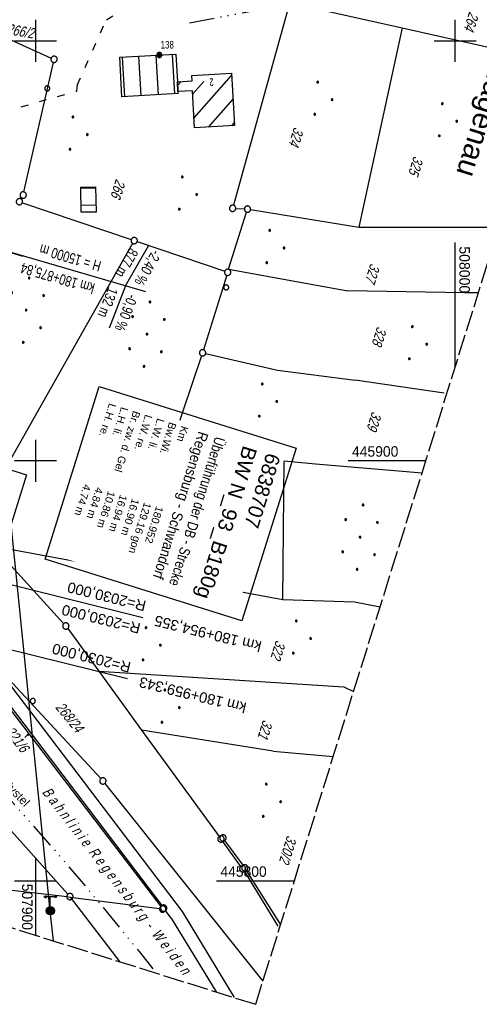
# Model space of a CAD drawing. Extents: x 507679 to 508174, y 445771 to 446563.
# Tile 10 of 43: x 507896 to 508006, y 445771 to 446005. Entities that reach past the tile are written whole.
import ezdxf
from ezdxf.enums import TextEntityAlignment as Align

# ---------------------------------------------------------------- set-up
doc = ezdxf.new("R2010")
doc.units = 0
doc.header["$LTSCALE"] = 10
doc.header["$MEASUREMENT"] = 0
for name, pattern in [('ACAD_ISO03W100', [30, 12, -18]), ('ACAD_ISO14W100', [25.5, 12, -3, 0.5, -3, 0.5, -3, 0.5, -3]), ('AUSGEZOGEN', [0]), ('LT00', [0]), ('LT14', [0.6, 0.5, -0.1])]:
    doc.linetypes.add(name, pattern=pattern)
doc.layers.get('0').update_dxf_attribs({"linetype": 'LT00'})
for name, color, linetype in [('--EK_BW_TEXT_A', 20, 'LT00'), ('-EL-93-1', 250, 'LT00'), ('-GRA-40O', 11, 'Continuous'), ('BW_TEXT_A', 20, 'AUSGEZOGEN'), ('DB-KABEL', 210, 'ACAD_ISO14W100'), ('DB-KABEL_TEXT', 210, 'LT00'), ('DFK_BEB_SCHR', 254, 'LT00'), ('DFK_BEBAUUNG', 250, 'LT00'), ('DFK_BES-WEGE', 255, 'LT00'), ('DFK_FLUR_NR', 250, 'LT00'), ('DFK_FLURNR_PFEIL', 250, 'LT00'), ('DFK_GZPKT', 250, 'LT00'), ('DFK_HAUSNR', 250, 'LT00'), ('DFK_KATASTER', 250, 'LT00'), ('DFK_NUTZUNG', 250, 'LT00'), ('DFK_TOPO-ANL', 252, 'LT00'), ('DFK_TOPO-SYM', 252, 'LT00'), ('DFK_VERMPKT', 252, 'LT00'), ('ORTSNAMEN', 250, 'Continuous'), ('STROM_FREILTG', 80, 'STROMFREILEITUNG'), ('STROM_TEXT', 80, 'Continuous'), ('TELEKOM', 210, 'ACAD_ISO14W100'), ('V128_RASTER', 250, 'LT00'), ('WASSERLTG', 130, 'ACAD_ISO03W100')]:
    doc.layers.add(name, color=color, linetype=linetype)
doc.layers.add('-BLATT_128-RAND', color=7, linetype='LT14', plot=False)
doc.styles.add('Arial', font='ARIAL.TTF')
doc.styles.add('Beschrift', font='ARIAL.TTF')
doc.styles.get("Standard").update_dxf_attribs({"font": 'ARIAL.TTF'})
doc.styles.add('Strom', font='txt-alt.shx')
doc.linetypes.add('STROMFREILEITUNG', pattern='A,12.7,-5.5,["xx",Strom,S=2.5,R=0,X=-2.6,Y=-0.85],-4.35', length=22.55)

# ---------------------------------------------------------------- blocks, each defined once
blk = doc.blocks.new('SYMB7060')
at = {"color": 0, "linetype": 'ByBlock'}
for p, q in [((-0.26, 0), (0, 0)), ((-0.08, 0.045), (0, 0)), ((0, 0), (-0.08, -0.045))]:
    blk.add_line(p, q, dxfattribs=at)
blk = doc.blocks.new('SYMB7010')
at = {"color": 0, "linetype": 'ByBlock'}
for points in [[(-0.031408, 0.499213), (-0.093728, 0.49134), (-0.15457, 0.475719), (-0.212975, 0.452595), (-0.268021, 0.422333), (-0.31884, 0.385411), (-0.36463, 0.342411), (-0.40467, 0.29401), (-0.438329, 0.240973), (-0.465074, 0.184136), (-0.484486, 0.124395), (-0.496256, 0.062692), (-0.5002, 0)], [(-0.5002, 0), (-0.496256, -0.062692), (-0.484486, -0.124395), (-0.465075, -0.184136), (-0.438329, -0.240973), (-0.404671, -0.29401), (-0.36463, -0.342411), (-0.31884, -0.385411), (-0.268021, -0.422333), (-0.212975, -0.452595), (-0.154571, -0.475719), (-0.093728, -0.49134), (-0.031408, -0.499213), (0.031408, -0.499213)], [(0.5002, 0), (0.496256, 0.062692), (0.484485, 0.124395), (0.465074, 0.184136), (0.438329, 0.240973), (0.40467, 0.29401), (0.36463, 0.342411), (0.31884, 0.385411), (0.268021, 0.422333), (0.212975, 0.452595), (0.15457, 0.475719), (0.093728, 0.49134), (0.031408, 0.499213), (-0.031408, 0.499213)], [(0.031408, -0.499213), (0.093728, -0.491341), (0.15457, -0.475719), (0.212975, -0.452595), (0.268021, -0.422333), (0.31884, -0.385411), (0.36463, -0.342411), (0.404671, -0.294011), (0.438329, -0.240974), (0.465075, -0.184136), (0.484486, -0.124395), (0.496256, -0.062692), (0.500201, 0)]]:
    blk.add_lwpolyline(points, dxfattribs=at)
blk = doc.blocks.new('SYMB7005')
at = {"color": 0, "linetype": 'ByBlock'}
for p, q in [((-0.5005, 0), (-0.496554, -0.062729)), ((-0.22, -0.04784), (-0.22, 0.04784)), ((-0.2, -0.101888), (-0.2, 0.101888)), ((-0.18, -0.134415), (-0.18, 0.134415)), ((-0.16, -0.158785), (-0.16, 0.158786)), ((-0.14, -0.175417), (-0.14, 0.175417)), ((-0.12, -0.190319), (-0.12, 0.190319)), ((-0.1, -0.201009), (-0.1, 0.201009)), ((-0.08, -0.210244), (-0.08, 0.210244)), ((-0.06, -0.216311), (-0.06, 0.216311)), ((-0.04, -0.22156), (-0.04, 0.22156)), ((0.01073, 0.225245), (-0.032092, 0.223205)), ((-0.02, -0.22353), (-0.02, 0.22353)), ((0, -0.22539), (0, 0.22559)), ((0.02, -0.22353), (0.02, 0.22353)), ((0.04, -0.22156), (0.04, 0.22156)), ((0.06, -0.216311), (0.06, 0.216311)), ((0.08, -0.210244), (0.08, 0.210244)), ((0.1, -0.201009), (0.1, 0.201009)), ((0.12, -0.190319), (0.12, 0.190319)), ((0.14, -0.175417), (0.14, 0.175417)), ((0.16, -0.158785), (0.16, 0.158785)), ((0.18, -0.134415), (0.18, 0.134415)), ((0.2, -0.101888), (0.2, 0.101888)), ((0.22, -0.047839), (0.22, 0.04784))]:
    blk.add_line(p, q, dxfattribs=at)
for points in [[(0.5005, 0), (0.496553, 0.062729), (0.484776, 0.124469), (0.465353, 0.184246), (0.438592, 0.241118), (0.404913, 0.294187), (0.364849, 0.342616), (0.319031, 0.385642), (0.268181, 0.422586), (0.213103, 0.452866), (0.154663, 0.476004), (0.093784, 0.491635), (0.031427, 0.499512), (-0.031427, 0.499512), (-0.093784, 0.491635), (-0.154663, 0.476004), (-0.213103, 0.452866), (-0.268181, 0.422586), (-0.319031, 0.385642), (-0.364849, 0.342616), (-0.404913, 0.294187), (-0.438592, 0.241118), (-0.465353, 0.184246), (-0.484776, 0.124469), (-0.496554, 0.062729), (-0.5005, 0)], [(-0.032092, 0.223205), (-0.073754, 0.213098), (-0.11275, 0.195289), (-0.147671, 0.170422), (-0.177255, 0.139395), (-0.200432, 0.10333), (-0.216366, 0.063531), (-0.224479, 0.021435), (-0.224479, -0.021435)], [(0.2255, 0), (0.221425, 0.042676), (0.209347, 0.08381), (0.189703, 0.121915), (0.163202, 0.155613), (0.130803, 0.183687), (0.093676, 0.205122), (0.053164, 0.219144), (0.01073, 0.225245)], [(0.01073, -0.225245), (0.053164, -0.219144), (0.093676, -0.205122), (0.130803, -0.183687), (0.163202, -0.155613), (0.189703, -0.121915), (0.209347, -0.08381), (0.221425, -0.042676), (0.2255, 0)], [(0.031427, -0.499513), (0.093784, -0.491635), (0.154663, -0.476004), (0.213103, -0.452866), (0.268182, -0.422587), (0.319031, -0.385642), (0.364849, -0.342616), (0.404913, -0.294187), (0.438592, -0.241118), (0.465354, -0.184247), (0.484776, -0.124469), (0.496554, -0.062729), (0.500501, 0)], [(-0.496554, -0.062729), (-0.484776, -0.124469), (-0.465353, -0.184246), (-0.438592, -0.241118), (-0.404913, -0.294187), (-0.364849, -0.342616), (-0.319031, -0.385642), (-0.268182, -0.422586), (-0.213103, -0.452866), (-0.154663, -0.476004), (-0.093784, -0.491635), (-0.031427, -0.499513), (0.031427, -0.499513)], [(-0.224479, -0.021435), (-0.216366, -0.063531), (-0.200432, -0.10333), (-0.177255, -0.139395), (-0.147671, -0.170422), (-0.11275, -0.195289), (-0.073754, -0.213098), (-0.032092, -0.223205), (0.01073, -0.225245)]]:
    blk.add_lwpolyline(points, dxfattribs=at)
blk = doc.blocks.new('SYMB7309')
at = {"color": 0, "linetype": 'ByBlock'}
for p, q in [((1.558, 3.279999), (-1.558, 3.28)), ((0, 0.5002), (0, 3.28))]:
    blk.add_line(p, q, dxfattribs=at)
for points in [[(-0.984, 3.526), (-1.558, 3.28), (-0.984, 3.034)], [(0.984, 3.526), (1.558, 3.279999), (0.984, 3.034)], [(-0.031408, 0.499213), (-0.093728, 0.49134), (-0.15457, 0.475719), (-0.212975, 0.452595), (-0.268021, 0.422333), (-0.31884, 0.385411), (-0.36463, 0.342411), (-0.40467, 0.29401), (-0.438329, 0.240973), (-0.465074, 0.184136), (-0.484486, 0.124395), (-0.496256, 0.062692), (-0.5002, 0)], [(-0.5002, 0), (-0.496256, -0.062692), (-0.484486, -0.124395), (-0.465074, -0.184136), (-0.438329, -0.240973), (-0.404671, -0.29401), (-0.36463, -0.342411), (-0.31884, -0.385411), (-0.268021, -0.422333), (-0.212975, -0.452595), (-0.15457, -0.475719), (-0.093728, -0.49134), (-0.031408, -0.499213), (0.031408, -0.499213), (0.093728, -0.49134), (0.15457, -0.475719), (0.212975, -0.452595), (0.268021, -0.422333), (0.31884, -0.385411), (0.36463, -0.342411), (0.404671, -0.29401), (0.438329, -0.240973), (0.465075, -0.184136), (0.484486, -0.124395), (0.496256, -0.062692), (0.500201, 0)], [(0.5002, 0), (0.496256, 0.062692), (0.484485, 0.124395), (0.465074, 0.184136), (0.438329, 0.240973), (0.40467, 0.29401), (0.36463, 0.34241), (0.31884, 0.385411), (0.268021, 0.422333), (0.212975, 0.452595), (0.15457, 0.475719), (0.093728, 0.49134), (0.031408, 0.499213), (-0.031408, 0.499213)]]:
    blk.add_lwpolyline(points, dxfattribs=at)
blk = doc.blocks.new('Ackerland7')
at = {"layer": 'DFK_NUTZUNG', "color": 0, "linetype": 'ByBlock'}
for p, q in [((-4, 3.93), (-4, 3.67)), ((-3.95, 3.63), (-3.95, 3.97)), ((-3.9, 3.99), (-3.9, 3.61)), ((-3.85, 3.6), (-3.85, 4)), ((-3.8, 3.99), (-3.8, 3.61)), ((-3.75, 3.63), (-3.75, 3.97)), ((-3.7, 3.93), (-3.7, 3.67)), ((-3.65, 3.8), (-3.65, 3.8)), ((3.7, 3.93), (3.7, 3.67)), ((3.75, 3.63), (3.75, 3.97)), ((3.8, 3.99), (3.8, 3.61)), ((3.85, 3.6), (3.85, 4)), ((3.9, 3.99), (3.9, 3.61)), ((3.95, 3.63), (3.95, 3.97)), ((4, 3.93), (4, 3.67)), ((4.05, 3.8), (4.05, 3.8)), ((-7.85, 0.13), (-7.85, -0.13)), ((-7.8, -0.17), (-7.8, 0.17)), ((-7.75, 0.19), (-7.75, -0.19)), ((-7.7, -0.2), (-7.7, 0.2)), ((-7.65, 0.19), (-7.65, -0.19)), ((-7.6, -0.17), (-7.6, 0.17)), ((-7.55, 0.13), (-7.55, -0.13)), ((-7.5, 0), (-7.5, 0)), ((-0.15, 0.13), (-0.15, -0.13)), ((-0.1, -0.17), (-0.1, 0.17)), ((-0.05, 0.19), (-0.05, -0.19)), ((0, -0.2), (0, 0.2)), ((0.05, 0.19), (0.05, -0.19)), ((0.1, -0.17), (0.1, 0.17)), ((0.15, 0.13), (0.15, -0.13)), ((0.2, 0), (0.2, 0)), ((7.55, 0.13), (7.55, -0.13)), ((7.6, -0.17), (7.6, 0.17)), ((7.65, 0.19), (7.65, -0.19)), ((7.7, -0.2), (7.7, 0.2)), ((7.75, 0.19), (7.75, -0.19)), ((7.8, -0.17), (7.8, 0.17)), ((7.85, 0.13), (7.85, -0.13)), ((7.9, 0), (7.9, 0)), ((-4, -3.67), (-4, -3.93)), ((-3.95, -3.97), (-3.95, -3.63)), ((-3.9, -3.61), (-3.9, -3.99)), ((-3.85, -4), (-3.85, -3.6)), ((-3.8, -3.61), (-3.8, -3.99)), ((-3.75, -3.97), (-3.75, -3.63)), ((-3.7, -3.67), (-3.7, -3.93)), ((-3.65, -3.8), (-3.65, -3.8)), ((3.7, -3.67), (3.7, -3.93)), ((3.75, -3.97), (3.75, -3.63)), ((3.8, -3.61), (3.8, -3.99)), ((3.85, -4), (3.85, -3.6)), ((3.9, -3.61), (3.9, -3.99)), ((3.95, -3.97), (3.95, -3.63)), ((4, -3.67), (4, -3.93)), ((4.05, -3.8), (4.05, -3.8))]:
    blk.add_line(p, q, dxfattribs=at)
for points in [[(-3.65, 3.8), (-3.67, 3.89), (-3.73, 3.96), (-3.81, 3.99), (-3.89, 3.99), (-3.97, 3.96), (-4.03, 3.89), (-4.05, 3.8), (-4.03, 3.71), (-3.97, 3.64), (-3.89, 3.6), (-3.81, 3.6), (-3.73, 3.64), (-3.67, 3.71), (-3.65, 3.8)], [(4.05, 3.8), (4.03, 3.89), (3.97, 3.96), (3.89, 3.99), (3.81, 3.99), (3.73, 3.96), (3.67, 3.89), (3.65, 3.8), (3.67, 3.71), (3.73, 3.64), (3.81, 3.61), (3.89, 3.61), (3.97, 3.64), (4.03, 3.71), (4.05, 3.8)], [(-7.5, 0), (-7.52, 0.09), (-7.58, 0.16), (-7.66, 0.19), (-7.74, 0.19), (-7.82, 0.16), (-7.88, 0.09), (-7.9, 0)], [(0.2, 0), (0.18, 0.09), (0.12, 0.16), (0.04, 0.19), (-0.04, 0.19), (-0.12, 0.16), (-0.18, 0.09), (-0.2, 0)], [(-0.2, 0), (-0.18, -0.09), (-0.12, -0.16), (-0.04, -0.19), (0.04, -0.19), (0.12, -0.16), (0.18, -0.09), (0.2, 0)], [(7.9, 0), (7.88, 0.09), (7.82, 0.16), (7.74, 0.19), (7.66, 0.19), (7.58, 0.16), (7.52, 0.09), (7.5, 0)], [(7.5, 0), (7.52, -0.09), (7.58, -0.16), (7.66, -0.19), (7.74, -0.19), (7.82, -0.16), (7.88, -0.09), (7.9, 0)], [(-7.9, 0), (-7.88, -0.09), (-7.82, -0.16), (-7.74, -0.19), (-7.66, -0.19), (-7.58, -0.16), (-7.52, -0.09), (-7.5, 0)], [(-3.65, -3.8), (-3.67, -3.71), (-3.73, -3.64), (-3.81, -3.61), (-3.89, -3.61), (-3.97, -3.64), (-4.03, -3.71), (-4.05, -3.8), (-4.03, -3.89), (-3.97, -3.96), (-3.89, -3.99), (-3.81, -3.99), (-3.73, -3.96), (-3.67, -3.89), (-3.65, -3.8)], [(4.05, -3.8), (4.03, -3.71), (3.97, -3.64), (3.89, -3.61), (3.81, -3.61), (3.73, -3.64), (3.67, -3.71), (3.65, -3.8), (3.67, -3.89), (3.73, -3.96), (3.81, -3.99), (3.89, -3.99), (3.97, -3.96), (4.03, -3.89), (4.05, -3.8)]]:
    blk.add_lwpolyline(points, dxfattribs=at)
blk = doc.blocks.new('Ackerland3')
at = {"layer": 'DFK_NUTZUNG', "color": 0, "linetype": 'ByBlock'}
for p, q in [((-0.15, 2.66), (-0.15, 2.4)), ((-0.1, 2.36), (-0.1, 2.7)), ((-0.05, 2.72), (-0.05, 2.34)), ((0, 2.33), (0, 2.73)), ((0.05, 2.72), (0.05, 2.34)), ((0.1, 2.36), (0.1, 2.7)), ((0.15, 2.66), (0.15, 2.4)), ((0.2, 2.53), (0.2, 2.53)), ((-4, -1.14), (-4, -1.4)), ((-3.95, -1.44), (-3.95, -1.1)), ((-3.9, -1.07), (-3.9, -1.46)), ((-3.85, -1.46), (-3.85, -1.07)), ((-3.8, -1.07), (-3.8, -1.46)), ((-3.75, -1.44), (-3.75, -1.1)), ((-3.7, -1.14), (-3.7, -1.4)), ((-3.65, -1.27), (-3.65, -1.26)), ((3.7, -1.14), (3.7, -1.4)), ((3.75, -1.44), (3.75, -1.1)), ((3.8, -1.07), (3.8, -1.46)), ((3.85, -1.46), (3.85, -1.07)), ((3.9, -1.07), (3.9, -1.46)), ((3.95, -1.44), (3.95, -1.1)), ((4, -1.14), (4, -1.4)), ((4.05, -1.27), (4.05, -1.26))]:
    blk.add_line(p, q, dxfattribs=at)
for points in [[(0.2, 2.53), (0.18, 2.62), (0.12, 2.69), (0.04, 2.73), (-0.04, 2.73), (-0.12, 2.69), (-0.18, 2.62), (-0.2, 2.53), (-0.18, 2.45), (-0.12, 2.38), (-0.04, 2.34), (0.04, 2.34), (0.12, 2.38), (0.18, 2.45), (0.2, 2.53)], [(-3.65, -1.27), (-3.67, -1.18), (-3.73, -1.11), (-3.81, -1.07), (-3.89, -1.07), (-3.97, -1.11), (-4.03, -1.18), (-4.05, -1.27)], [(-4.05, -1.27), (-4.03, -1.35), (-3.97, -1.42), (-3.89, -1.46), (-3.81, -1.46), (-3.73, -1.42), (-3.67, -1.35), (-3.65, -1.27)], [(4.05, -1.27), (4.03, -1.18), (3.97, -1.11), (3.89, -1.07), (3.81, -1.07), (3.73, -1.11), (3.67, -1.18), (3.65, -1.27)], [(3.65, -1.27), (3.67, -1.35), (3.73, -1.42), (3.81, -1.46), (3.89, -1.46), (3.97, -1.42), (4.03, -1.35), (4.05, -1.27)]]:
    blk.add_lwpolyline(points, dxfattribs=at)

msp = doc.modelspace()

# ---------------------------------------------------------------- hatches: boundary and pattern name
at = {"layer": 'STROM_TEXT'}
h = msp.add_hatch(color=256, dxfattribs=at)
edge = h.paths.add_edge_path()
edge.add_arc((507903.56, 445792.92), 1, 0, 360)

# ---------------------------------------------------------------- linework, layer by layer
at = {"layer": '--EK_BW_TEXT_A'}
msp.add_lwpolyline([(507897.88, 445896.71), (507885, 445855.61), (507864.46, 445862.05), (507877.33, 445903.14)], close=True, dxfattribs=at)
at = {"layer": '-BLATT_128-RAND'}
msp.add_lwpolyline([(507899.81, 446562.6), (507678.6, 445856.44), (507952.48, 445770.65), (508173.69, 446476.81), (507899.81, 446562.6)], dxfattribs=at)
at = {"layer": '-GRA-40O'}
for p, q in [((507854.27, 445961.16), (507897, 445948.76)), ((507926.29, 445940.25), (507887.59, 445951.49)), ((507921.49, 445941.65), (507927.03, 445951.36)), ((507921.49, 445941.65), (507917.58, 445931.63))]:
    msp.add_line(p, q, dxfattribs=at)
at = {"layer": 'DB-KABEL', "ltscale": 0.05, "flags": 128}
msp.add_lwpolyline([(507712.56, 445964.85), (507713.23, 445964.48), (507729.32, 445955.02), (507748.23, 445943.13), (507765.9, 445931.24), (507781.76, 445920.11), (507799.62, 445906.75), (507804.77, 445904.09), (507813.21, 445896.9), (507829.85, 445882.92), (507851.23, 445864.24), (507855.73, 445858.51), (507867.51, 445847.16), (507878.15, 445836.41), (507894.24, 445819.11), (507906.52, 445805.12), (507915.12, 445794.94), (507924.77, 445783.14), (507928.72, 445778.09)], dxfattribs=at)
at = {"layer": 'DFK_BEB_SCHR'}
for p, q in [((507920.68, 445996.1), (507921.22, 445986.71)), ((507925.22, 445986.94), (507924.67, 445996.32)), ((507928.67, 445996.55), (507929.21, 445987.17)), ((507933.2, 445987.4), (507932.66, 445996.77)), ((507933.89, 445989.33), (507934.76, 445990.31)), ((507940.1, 445990.3), (507937.47, 445987.35)), ((507937.8, 445981.68), (507946.73, 445991.76)), ((507941.62, 445992.02), (507941.53, 445991.92)), ((507947.06, 445986.1), (507941.16, 445979.44)), ((507946.79, 445979.76), (507947.38, 445980.44)), ((507914.35, 445964.94), (507910.8, 445964.88)), ((507910.87, 445960.88), (507914.41, 445960.94))]:
    msp.add_line(p, q, dxfattribs=at)
at = {"layer": 'DFK_BEBAUUNG'}
for points in [[(507933.46, 445996.82), (507933.84, 445990.26), (507933.97, 445987.92), (507934, 445987.45), (507920.62, 445986.68), (507920.08, 445996.07), (507933.46, 445996.82)], [(507933.84, 445990.26), (507937.32, 445990.47), (507937.24, 445991.77), (507946.7, 445992.32), (507947.42, 445979.8), (507937.94, 445979.26), (507937.43, 445988.12), (507933.97, 445987.92), (507933.84, 445990.26)], [(507910.79, 445965.18), (507914.34, 445965.24), (507914.44, 445959.23), (507910.9, 445959.17), (507910.79, 445965.18)]]:
    msp.add_lwpolyline(points, dxfattribs=at)
at = {"layer": 'DFK_KATASTER'}
for p, q in [((507960.37, 446008.29), (507947.18, 445960.85)), ((507961.3, 446008.85), (507987.39, 446003.05)), ((507890.27, 446001.92), (507903.77, 445995.89)), ((507987.39, 446003.05), (507977.06, 445955.61)), ((507987.39, 446003.05), (508016.63, 445996.54)), ((507897.27, 445964.02), (507904.28, 445994.85)), ((507896.57, 445962.34), (507896.73, 445962.64)), ((507896.91, 445961.45), (507922.83, 445952.67)), ((507947.73, 445960.09), (507949.78, 445959.97)), ((507951.27, 445959.81), (507977.06, 445955.61)), ((507946.02, 445945.6), (507950.31, 445959.21)), ((507977.06, 445955.61), (508010.42, 445955.62)), ((507923.17, 445951.78), (507884.72, 445883.86)), ((507924.25, 445952.19), (507945.09, 445945.13)), ((507945.58, 445944.17), (507940.05, 445926.43)), ((507946.02, 445945.6), (507974.39, 445940.48)), ((508002.22, 445939.99), (507974.39, 445940.48)), ((508005.54, 445940.02), (508002.22, 445939.99)), ((507939.59, 445925.01), (507932.75, 445904.75)), ((507940.56, 445925.55), (507957.71, 445921.56)), ((507957.71, 445921.56), (507976.2, 445919.19)), ((507997.35, 445916.15), (507976.2, 445919.19)), ((507932.75, 445904.75), (507959.23, 445900.05)), ((507958.91, 445867.01), (507959.23, 445900.05)), ((507959.23, 445900.05), (507966.71, 445899.26)), ((507966.71, 445899.26), (507992.1, 445897.13)), ((507890.37, 445879.23), (507906.76, 445861.25)), ((507890.6, 445879.64), (507958.91, 445867.01)), ((507958.91, 445867.01), (507976.05, 445866.45)), ((507976.05, 445866.45), (507982.13, 445865.29)), ((507907.7, 445860.09), (507915.09, 445849.96)), ((507915.09, 445849.96), (507925.31, 445835.94)), ((507915.09, 445849.96), (507973.47, 445846.19)), ((507892.58, 445848.48), (507934.94, 445792.72)), ((507893.59, 445848.13), (507915.57, 445824.37)), ((507890.2, 445845.74), (507929.87, 445793.91)), ((507890.64, 445846.06), (507930.11, 445794.15)), ((507973.47, 445846.19), (507975.79, 445845.07)), ((507956.65, 445830.94), (507925.31, 445835.94)), ((507925.31, 445835.94), (507943.76, 445810.62)), ((507956.65, 445830.94), (507970.96, 445829.64)), ((507879.25, 445828.62), (507907.73, 445796.85)), ((507916.55, 445823.23), (507954.21, 445776.17)), ((507948.96, 445803.49), (507944.64, 445809.4)), ((507949.46, 445803.74), (507945.14, 445809.63)), ((507949.79, 445802.24), (507957.75, 445789.23)), ((507958.41, 445789.72), (507950.3, 445802.51)), ((507887.67, 445798.6), (507907.6, 445796.28)), ((507907.6, 445796.28), (507908.31, 445796.19)), ((507908.31, 445796.19), (507929.59, 445793.42)), ((507908.31, 445796.19), (507920.03, 445780.82)), ((507932.37, 445791.16), (507931.01, 445792.95)), ((507932.37, 445791.16), (507943.03, 445773.61)), ((507934.94, 445792.72), (507947.37, 445772.25))]:
    msp.add_line(p, q, dxfattribs=at)
at = {"layer": 'DFK_TOPO-ANL'}
msp.add_line((507907.6, 445796.28), (507908.31, 445796.19), dxfattribs=at)
at = {"layer": 'STROM_FREILTG', "ltscale": 0.05, "flags": 128}
msp.add_lwpolyline([(507904.29, 445785.74), (507903.56, 445792.92), (507893.27, 445894.37), (507863.69, 446168.77), (507847.96, 446316.96), (507841.06, 446375.03)], dxfattribs=at)
at = {"layer": 'STROM_TEXT'}
msp.add_circle((507903.56, 445792.92), 1, dxfattribs=at)
at = {"layer": 'TELEKOM', "ltscale": 0.05, "flags": 128}
msp.add_lwpolyline([(507936.69, 446004.29), (507952.35, 446007.2), (507966.2, 446008.84), (507982.59, 446009.39), (508008.39, 446007.91), (508023.51, 446006.27), (508026.07, 446005.57)], dxfattribs=at)
at = {"layer": 'V128_RASTER'}
for p, q in [((507900, 446005), (507900, 445995)), ((508000, 445995), (508000, 446005)), ((507895, 446000), (507905, 446000)), ((507995, 446000), (508005, 446000)), ((508000, 445922.33), (508000, 445952)), ((507900, 445905), (507900, 445895)), ((507905, 445900), (507895, 445900)), ((507993, 445900), (507974.5, 445900)), ((507900, 445805.59), (507900, 445787.09)), ((507895, 445800), (507905, 445800)), ((507895, 445800), (507905, 445800)), ((507943.18, 445800), (507961.68, 445800))]:
    msp.add_line(p, q, dxfattribs=at)
at = {"layer": 'WASSERLTG', "ltscale": 0.015}
msp.add_lwpolyline([(507729.74, 446019.68), (507824.81, 445991.35), (507887.96, 445981.84), (507909.86, 445988.04), (507910, 445989.56), (507916.92, 446005.02), (508049.96, 446081.83)], dxfattribs=at)

# ---------------------------------------------------------------- block references
at = {"layer": 'DFK_FLURNR_PFEIL', "xscale": 5, "yscale": 5, "zscale": 5, "rotation": 43.15206999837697}
msp.add_blockref('SYMB7060', (507898.45, 445835.01), dxfattribs=at)
at = {"layer": 'DFK_GZPKT', "xscale": 1.500000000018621, "yscale": 1.5, "zscale": 1.5, "rotation": 264.7377099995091}
for p in [(507904.45, 445995.58), (507896.2, 445961.69), (507897.1, 445963.29), (507946.98, 445960.13), (507950.53, 445959.93), (507923.54, 445952.43), (507945.8, 445944.89), (507939.83, 445925.72), (507907.26, 445860.7), (507916.08, 445823.82), (507944.2, 445810.01), (507944.7, 445810.23), (507949.4, 445802.88), (507949.9, 445803.14), (507908.23, 445796.29), (507930.33, 445793.32), (507930.56, 445793.55)]:
    msp.add_blockref('SYMB7010', p, dxfattribs=at)
at = {"layer": 'DFK_NUTZUNG', "rotation": 264.7376999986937}
for name, p in [('Ackerland3', (507968.17, 445986.21)), ('Ackerland3', (507997.84, 445981.08)), ('Ackerland3', (507909.85, 445977.9)), ('Ackerland3', (507935.9, 445963.64)), ('Ackerland3', (507956.73, 445950.91)), ('Ackerland7', (507897.81, 445935.87)), ('Ackerland7', (507926.58, 445930.17)), ('Ackerland3', (507990.7, 445928.01)), ('Ackerland7', (507934.62, 445884.58)), ('Ackerland7', (507977.35, 445881.85)), ('Ackerland3', (507963.03, 445857.96)), ('Ackerland3', (507927.26, 445856.36)), ('Ackerland3', (507931.75, 445841.51)), ('Ackerland3', (507955.89, 445819.1))]:
    msp.add_blockref(name, p, dxfattribs=at)
at = {"layer": 'DFK_TOPO-SYM', "rotation": 0.001159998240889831}
msp.add_blockref('SYMB7309', (507903.56, 445792.92), dxfattribs=at)
at = {"layer": 'DFK_VERMPKT', "xscale": 1.200000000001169, "yscale": 1.200000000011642, "zscale": 1.2, "rotation": 264.7377100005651}
for name, p in [('SYMB7005', (507929.53, 445996.62)), ('SYMB7010', (507902.82, 445988.66)), ('SYMB7010', (507945.45, 445941.29)), ('SYMB7010', (507899.39, 445842.84))]:
    msp.add_blockref(name, p, dxfattribs=at)

# ---------------------------------------------------------------- texts
at = {"layer": '-EL-93-1', "style": 'Arial'}
msp.add_text('R=2030,000', height=2.5, rotation=166.0304, dxfattribs=at).set_placement((507922.34, 445849.56), align=Align.TOP_LEFT)
msp.add_text('km 180+959,343   ', height=2.5, rotation=166.1712, dxfattribs=at).set_placement((507921.98, 445848.11), align=Align.MIDDLE_RIGHT)
at = {"layer": '-GRA-40O', "style": 'Beschrift', "width": 0.75}
for s, rotation, p in [('H = 15000 m', 163.8135, (507915.19, 445945.04)), ('132 m', 248.6708, (507919.74, 445940.6))]:
    msp.add_text(s, height=2.5, rotation=rotation, dxfattribs=at).set_placement(p, align=Align.TOP_LEFT)
msp.add_text('877 m', height=2.5, rotation=240.3178, dxfattribs=at).set_placement((507921.02, 445943.35), align=Align.TOP_RIGHT)
msp.add_text('-2,40 %', height=2.5, rotation=240.3178, dxfattribs=at).set_placement((507923.49, 445942.63), align=Align.RIGHT)
for s, rotation, p in [('km 180+875,84', 163.8135, (507914.35, 445942.16)), ('-0,90 %', 248.6708, (507922.15, 445939.9))]:
    msp.add_text(s, height=2.5, rotation=rotation, dxfattribs=at).set_placement(p)
at = {"layer": 'DB-KABEL_TEXT', "insert": (507892.74, 445821.55), "char_height": 2, "attachment_point": 8, "rotation": 313.4456, "style": 'Beschrift'}
msp.add_mtext('DB Systel', dxfattribs=at)
at = {"layer": 'DFK_BES-WEGE', "oblique": 13.754, "width": 0.75}
msp.add_text('B a h n l i n i e  R e g e n s b u r g  -  W e i d e n', height=2.5, rotation=307.7105, dxfattribs=at).set_placement((507901.47, 445821.13))
at = {"layer": 'DFK_FLUR_NR', "oblique": 13.754, "width": 0.75}
for s, rotation, p in [('264', 252.6066, (508003.37, 446007.06)), ('266/2', -9.6484, (507892.98, 446001.62)), ('324', 252.6066, (507961.65, 445979.6)), ('325', 252.6066, (507990.16, 445972.7)), ('266', 252.6066, (507919.21, 445967.25)), ('327', 252.6066, (507979.85, 445947.15)), ('328', 252.6066, (507981.44, 445932.13)), ('329', 252.6066, (507980.23, 445911.91)), ('327/2', 252.6066, (507917.09, 445899.58)), ('322', 252.6066, (507957.33, 445857.45)), ('268/24', -50.6233, (507904.63, 445841.29)), ('321', 252.6066, (507954.26, 445838.5)), ('321/6', -52.7433, (507892.67, 445835.58)), ('320/2', 252.6066, (507960, 445810.99))]:
    msp.add_text(s, height=2.5, rotation=rotation, dxfattribs=at).set_placement(p)
at = {"layer": 'DFK_HAUSNR', "width": 0.75}
msp.add_text('2', height=1.8, rotation=-176.6727, dxfattribs=at).set_placement((507942.43, 445991.07))
at = {"layer": 'DFK_TOPO-SYM', "width": 0.75}
msp.add_text('138', height=1.8, rotation=0.0012, dxfattribs=at).set_placement((507929.84, 445998.16))
at = {"layer": 'ORTSNAMEN', "insert": (508013.47, 445994.09), "char_height": 5, "attachment_point": 1, "rotation": 252.6066, "style": 'Arial'}
msp.add_mtext('Hagenau', dxfattribs=at)
at = {"layer": 'V128_RASTER'}
for s, rotation, width, p in [(' 508000', -89.9991, 0.958, (508001, 445952)), (' 445900', 0.0009, 0.948, (507974.5, 445901)), (' 445800', 0.0009, 0.944, (507943.18, 445801)), (' 507900', -89.9991, 0.944, (507896.82, 445800.26))]:
    msp.add_text(s, height=2.5, rotation=rotation, dxfattribs=dict(at, width=width)).set_placement(p)

# ---------------------------------------------------------------- next in the draw order: texts
at = {"layer": 'BW_TEXT_A', "insert": (507958.45, 445901.06), "char_height": 2, "width": 37.5546, "attachment_point": 1, "rotation": 252.6066, "style": 'Beschrift', "bg_fill": 3, "box_fill_scale": 1.5, "bg_fill_color": 256, "bg_fill_transparency": 0}
msp.add_mtext('{\\Funir_o|c0;\\H1.75x;6838707\\fArial|b0|i0|c238|p34;\\H0.5714x;\\P\\H1.75x;BW N_93_B1\\fArial|b0|i0|c0|p34;80g\\fArial|b0|i0|c238|p34;\\W0.8;\\P\\H0.3714x;\\W1;\\P\\fArial|b0|i0|c0|p34;\\H1.924x;\\W0.8;Überführung der DB - Strecke\\P\\W0.9;Regensburg - Schwandorf \\fArial|b0|i0|c238|p34;\\P\\H0.1999x;\\W1;\\P\\pt8,20;\\H3.602x;K\\fArial|b0|i0|c0|p34;m^I^I\\fArial|b0|i0|c238|p34;1\\fArial|b0|i0|c0|p34;80.952\\fArial|b0|i0|c238|p34;\\PBw.Wi\\fArial|b0|i0|c0|p34;.^I^I129.16\\fArial|b0|i0|c238|p34; gon\\P\\pt20;\\fArial|b0|i0|c0|p34;L.W. li.^I16.90 \\fArial|b0|i0|c238|p34;m\\fArial|b0|i0|c0|p34;\\PL.W. re.^I16.94 m\\PBr. zw. d. Gel ^I10.86 m\\fArial|b0|i0|c238|p34;\\P\\fArial|b0|i0|c0|p34;L.H. li.^I4.84 m\\P\\ptz;L.H. re.^I      4.74 m}', dxfattribs=at)

# ---------------------------------------------------------------- next in the draw order: linework, layer by layer
at = {"layer": '-EL-93-1'}
msp.add_line((507833.41, 445885.68), (507925.6, 445862.75), dxfattribs=at)
msp.add_lwpolyline([(507921.98, 445848.11), (507861.81, 445862.92)], dxfattribs=at)
at = {"layer": 'BW_TEXT_A'}
msp.add_lwpolyline([(507962.09, 445903.01), (507949.21, 445861.91), (507902.3, 445876.61), (507915.18, 445917.7)], close=True, dxfattribs=at)

# ---------------------------------------------------------------- next in the draw order: block references
at = {"layer": 'DFK_NUTZUNG', "rotation": 264.7376999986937}
msp.add_blockref('Ackerland3', (507954.96, 445914.36), dxfattribs=at)

# ---------------------------------------------------------------- next in the draw order: texts
at = {"layer": '-EL-93-1', "style": 'Arial'}
msp.add_text('R=2030,000', height=2.5, rotation=166.0304, dxfattribs=at).set_placement((507925.96, 445864.18), align=Align.TOP_LEFT)
msp.add_text('R=2030,000', height=2.5, rotation=166.1712, dxfattribs=at).set_placement((507925.23, 445861.27))
msp.add_text('km 180+954,355   ', height=2.5, rotation=166.0304, dxfattribs=at).set_placement((507925.6, 445862.75), align=Align.MIDDLE_RIGHT)

doc.saveas('drawing.dxf')
